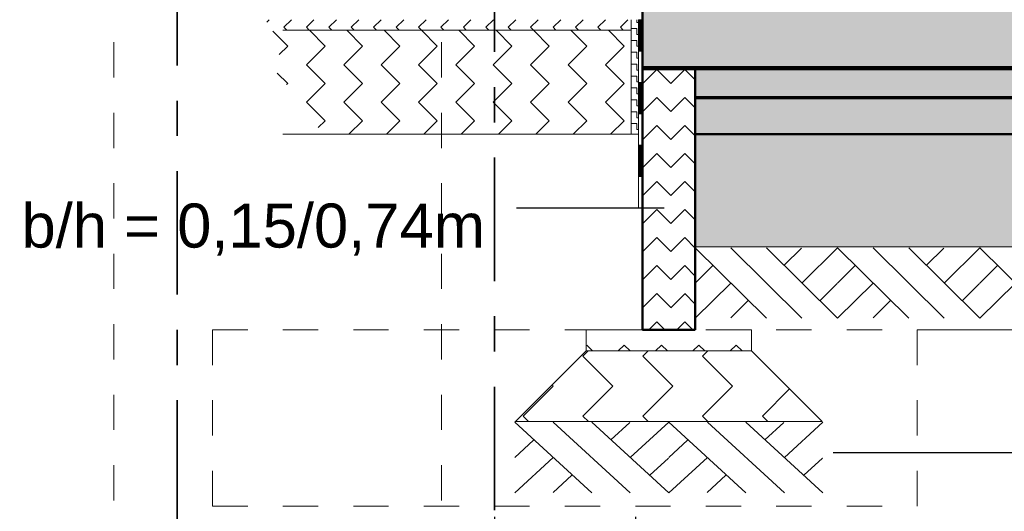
# Model space of a CAD drawing. Header units: metres. Extents: x 1314 to 1415, y -87 to -52.
# Tile 58 of 256: x 1316.84 to 1319.64, y -63.74 to -62.35. Entities that reach past the tile are written whole.
import ezdxf

# ---------------------------------------------------------------- set-up
doc = ezdxf.new("R2010")
doc.units = ezdxf.units.M
doc.header["$PDMODE"] = 65
for name, pattern in [('AUSGEZOGEN', [0]), ('PUNKT2_S9', [0.0015, 0, -0.0015]), ('STRICHPUNKT2_S5', [0.5, 0.35, -0.05, 0.05, -0.05]), ('VERDECKT2_S2', [0.15, 0.1, -0.05])]:
    doc.linetypes.add(name, pattern=pattern)
for name, color, linetype, lineweight in [('XR$2$Achsen', 4, 'AUSGEZOGEN', 13), ('XR$2$Allgemein', 4, 'AUSGEZOGEN', 13), ('XR$2$Bodenplatte', 1, 'AUSGEZOGEN', 50), ('XR$2$Design', 4, 'AUSGEZOGEN', 13), ('XR$2$Muster', 4, 'AUSGEZOGEN', 13), ('XR$2$Sanitär', 4, 'AUSGEZOGEN', 13), ('XR$2$Wand', 1, 'AUSGEZOGEN', 50), ('XR$3$Maßlinie 1_50', 7, 'AUSGEZOGEN', 25), ('XR$4$Design', 4, 'AUSGEZOGEN', 13), ('XR$4$Muster', 4, 'AUSGEZOGEN', 13), ('XR$4$Wand', 1, 'AUSGEZOGEN', 50)]:
    doc.layers.add(name, color=color, linetype=linetype, lineweight=lineweight)
doc.styles.add('ARIAL', font='arial.ttf')
doc.dimstyles.new('DIMSTYLE_13', dxfattribs={"dimtxt": 0.175, "dimasz": 0.15, "dimexe": 0, "dimexo": 0, "dimgap": 0.0875, "dimtad": 2, "dimdec": 1, "dimlfac": 100, "dimrnd": 0.5, "dimzin": 4, "dimdsep": 46, "dimtxsty": 'ARIAL', "dimblk1": 'ALL_ML_KREIS', "dimblk2": 'ALL_ML_KREIS', "dimsah": 1, "dimcen": 0, "dimclrd": 3, "dimclre": 3, "dimclrt": 3, "dimadec": 0, "dimazin": 0, "dimtfac": 1, "dimtdec": 0, "dimtix": 1, "dimtmove": 2, "dimatfit": 3, "dimfxl": 0, "dimtzin": 0, "dimlwd": 0, "dimlwe": 25, "dimarcsym": 0})
doc.dimstyles.new('DIMSTYLE_14', dxfattribs={"dimtxt": 0.175, "dimasz": 0.15, "dimexe": 0, "dimexo": 0, "dimgap": 0.0875, "dimtad": 2, "dimrnd": 0.005, "dimzin": 4, "dimdsep": 46, "dimtxsty": 'ARIAL', "dimblk1": 'ALL_ML_KREIS', "dimblk2": 'ALL_ML_KREIS', "dimsah": 1, "dimcen": 0, "dimclrd": 3, "dimclre": 3, "dimclrt": 3, "dimadec": 0, "dimazin": 0, "dimtfac": 1, "dimtdec": 0, "dimtix": 1, "dimtmove": 2, "dimatfit": 3, "dimfxl": 0, "dimtzin": 0, "dimlwd": 0, "dimlwe": 25, "dimarcsym": 0})
doc.dimstyles.new('DIMSTYLE_3', dxfattribs={"dimtxt": 0.125, "dimasz": 0.15, "dimexe": 0, "dimexo": 0, "dimgap": 0.0625, "dimtad": 2, "dimdec": 1, "dimlfac": 100, "dimrnd": 0.5, "dimzin": 4, "dimdsep": 46, "dimtxsty": 'ARIAL', "dimblk1": 'ALL_ML_KREIS', "dimblk2": 'ALL_ML_KREIS', "dimsah": 1, "dimcen": 0, "dimclrd": 3, "dimclre": 3, "dimclrt": 3, "dimadec": 0, "dimazin": 0, "dimtfac": 1, "dimtdec": 0, "dimtix": 1, "dimtmove": 2, "dimatfit": 3, "dimfxl": 0, "dimtvp": 1.2, "dimtzin": 0, "dimlwd": 0, "dimlwe": 25, "dimarcsym": 0})
doc.dimstyles.new('DIMSTYLE_4', dxfattribs={"dimtxt": 0.125, "dimasz": 0.15, "dimexe": 0, "dimexo": 0, "dimgap": 0.0625, "dimtad": 2, "dimdec": 1, "dimlfac": 100, "dimrnd": 0.5, "dimzin": 4, "dimdsep": 46, "dimtxsty": 'ARIAL', "dimblk1": 'ALL_ML_KREIS', "dimblk2": 'ALL_ML_KREIS', "dimsah": 1, "dimcen": 0, "dimclrd": 3, "dimclre": 3, "dimclrt": 3, "dimadec": 0, "dimazin": 0, "dimtfac": 1, "dimtdec": 0, "dimtix": 1, "dimtmove": 2, "dimatfit": 3, "dimfxl": 0, "dimtzin": 0, "dimlwd": 0, "dimlwe": 25, "dimarcsym": 0})
doc.dimstyles.new('DIMSTYLE_5', dxfattribs={"dimtxt": 0.125, "dimasz": 0.15, "dimexe": 0, "dimexo": 0, "dimgap": 0.0625, "dimtad": 2, "dimrnd": 0.005, "dimzin": 4, "dimdsep": 46, "dimtxsty": 'ARIAL', "dimblk1": 'ALL_ML_KREIS', "dimblk2": 'ALL_ML_KREIS', "dimsah": 1, "dimcen": 0, "dimclrd": 3, "dimclre": 3, "dimclrt": 3, "dimadec": 0, "dimazin": 0, "dimtfac": 1, "dimtdec": 0, "dimtix": 1, "dimtmove": 2, "dimatfit": 3, "dimfxl": 0, "dimtzin": 0, "dimlwd": 0, "dimlwe": 25, "dimarcsym": 0})
doc.dimstyles.new('DIMSTYLE_9', dxfattribs={"dimtxt": 0.125, "dimasz": 0.15, "dimexe": 0, "dimexo": 0, "dimgap": 0.0625, "dimtad": 2, "dimrnd": 0.005, "dimzin": 4, "dimdsep": 46, "dimtxsty": 'ARIAL', "dimblk1": 'ALL_ML_KREIS', "dimblk2": 'ALL_ML_KREIS', "dimsah": 1, "dimcen": 0, "dimclrd": 3, "dimclre": 3, "dimclrt": 3, "dimadec": 0, "dimazin": 0, "dimtfac": 1, "dimtdec": 0, "dimtix": 1, "dimtmove": 2, "dimatfit": 3, "dimfxl": 0, "dimtzin": 0, "dimlwd": 0, "dimlwe": 25, "dimarcsym": 0})
pattern_1 = [(45, (-1e-17, 0.21213), (-8e-18, 0.106066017), [0.075, -0.075]), (135, (-1e-17, 0.21213), (-0.106066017, 8e-18), [0.075, -0.075])]
pattern_2 = [(315, (0.33941, -9e-17), (0.169705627, -4e-17), [0.12, -0.12]), (45, (0.33941, -9e-17), (4e-17, 0.169705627), [0.12, -0.12])]

# ---------------------------------------------------------------- blocks, each defined once
blk = doc.blocks.new('MUSTERELEMENT_41')
at = {"layer": 'XR$2$Design', "color": 4, "linetype": 'AUSGEZOGEN', "lineweight": 13, "transparency": 33554687}
for p, q in [((1318.6117, -62.4797), (1318.6917, -62.4797)), ((1318.6117, -62.4797), (1318.6117, -62.4847)), ((1318.6117, -62.4807), (1318.6517, -62.4807)), ((1318.6117, -62.4817), (1318.6517, -62.4817)), ((1318.6117, -62.4827), (1318.6517, -62.4827)), ((1318.6117, -62.4837), (1318.6517, -62.4837)), ((1318.6117, -62.4847), (1318.6917, -62.4847)), ((1318.6517, -62.4797), (1318.6517, -62.4847)), ((1318.6917, -62.4797), (1318.7717, -62.4797)), ((1318.6917, -62.4797), (1318.6917, -62.4847)), ((1318.6917, -62.4797), (1318.6917, -62.4847)), ((1318.6917, -62.4807), (1318.7317, -62.4807)), ((1318.6917, -62.4817), (1318.7317, -62.4817)), ((1318.6917, -62.4827), (1318.7317, -62.4827)), ((1318.6917, -62.4837), (1318.7317, -62.4837)), ((1318.6917, -62.4847), (1318.7717, -62.4847)), ((1318.7317, -62.4797), (1318.7317, -62.4847)), ((1318.7717, -62.4797), (1318.8516, -62.4797)), ((1318.7717, -62.4797), (1318.7717, -62.4847)), ((1318.7717, -62.4797), (1318.7717, -62.4847)), ((1318.7717, -62.4807), (1318.8116, -62.4807)), ((1318.7717, -62.4817), (1318.8116, -62.4817)), ((1318.7717, -62.4827), (1318.8116, -62.4827)), ((1318.7717, -62.4837), (1318.8116, -62.4837)), ((1318.7717, -62.4847), (1318.8516, -62.4847)), ((1318.8116, -62.4797), (1318.8116, -62.4847)), ((1318.8516, -62.4797), (1318.9316, -62.4797)), ((1318.8516, -62.4797), (1318.8516, -62.4847)), ((1318.8516, -62.4797), (1318.8516, -62.4847)), ((1318.8516, -62.4807), (1318.8916, -62.4807)), ((1318.8516, -62.4817), (1318.8916, -62.4817)), ((1318.8516, -62.4827), (1318.8916, -62.4827)), ((1318.8516, -62.4837), (1318.8916, -62.4837)), ((1318.8516, -62.4847), (1318.9316, -62.4847)), ((1318.8916, -62.4797), (1318.8916, -62.4847)), ((1318.9316, -62.4797), (1319.0116, -62.4797)), ((1318.9316, -62.4797), (1318.9316, -62.4847)), ((1318.9316, -62.4797), (1318.9316, -62.4847)), ((1318.9316, -62.4807), (1318.9716, -62.4807)), ((1318.9316, -62.4817), (1318.9716, -62.4817)), ((1318.9316, -62.4827), (1318.9716, -62.4827)), ((1318.9316, -62.4837), (1318.9716, -62.4837)), ((1318.9316, -62.4847), (1319.0116, -62.4847)), ((1318.9716, -62.4797), (1318.9716, -62.4847)), ((1319.0116, -62.4797), (1319.0916, -62.4797)), ((1319.0116, -62.4797), (1319.0116, -62.4847)), ((1319.0116, -62.4797), (1319.0116, -62.4847)), ((1319.0116, -62.4807), (1319.0516, -62.4807)), ((1319.0116, -62.4817), (1319.0516, -62.4817)), ((1319.0116, -62.4827), (1319.0516, -62.4827)), ((1319.0116, -62.4837), (1319.0516, -62.4837)), ((1319.0116, -62.4847), (1319.0916, -62.4847)), ((1319.0516, -62.4797), (1319.0516, -62.4847)), ((1319.0916, -62.4797), (1319.1716, -62.4797)), ((1319.0916, -62.4797), (1319.0916, -62.4847)), ((1319.0916, -62.4797), (1319.0916, -62.4847)), ((1319.0916, -62.4807), (1319.1316, -62.4807)), ((1319.0916, -62.4817), (1319.1316, -62.4817)), ((1319.0916, -62.4827), (1319.1316, -62.4827)), ((1319.0916, -62.4837), (1319.1316, -62.4837)), ((1319.0916, -62.4847), (1319.1716, -62.4847)), ((1319.1316, -62.4797), (1319.1316, -62.4847)), ((1319.1716, -62.4797), (1319.2515, -62.4797)), ((1319.1716, -62.4797), (1319.1716, -62.4847)), ((1319.1716, -62.4797), (1319.1716, -62.4847)), ((1319.1716, -62.4807), (1319.2115, -62.4807)), ((1319.1716, -62.4817), (1319.2115, -62.4817)), ((1319.1716, -62.4827), (1319.2115, -62.4827)), ((1319.1716, -62.4837), (1319.2115, -62.4837)), ((1319.1716, -62.4847), (1319.2515, -62.4847)), ((1319.2115, -62.4797), (1319.2115, -62.4847)), ((1319.2515, -62.4797), (1319.3315, -62.4797)), ((1319.2515, -62.4797), (1319.2515, -62.4847)), ((1319.2515, -62.4797), (1319.2515, -62.4847)), ((1319.2515, -62.4807), (1319.2915, -62.4807)), ((1319.2515, -62.4817), (1319.2915, -62.4817)), ((1319.2515, -62.4827), (1319.2915, -62.4827)), ((1319.2515, -62.4837), (1319.2915, -62.4837)), ((1319.2515, -62.4847), (1319.3315, -62.4847)), ((1319.2915, -62.4797), (1319.2915, -62.4847)), ((1319.3315, -62.4797), (1319.4115, -62.4797)), ((1319.3315, -62.4797), (1319.3315, -62.4847)), ((1319.3315, -62.4797), (1319.3315, -62.4847)), ((1319.3315, -62.4807), (1319.3715, -62.4807)), ((1319.3315, -62.4817), (1319.3715, -62.4817)), ((1319.3315, -62.4827), (1319.3715, -62.4827)), ((1319.3315, -62.4837), (1319.3715, -62.4837)), ((1319.3315, -62.4847), (1319.4115, -62.4847)), ((1319.3715, -62.4797), (1319.3715, -62.4847)), ((1319.4115, -62.4797), (1319.4915, -62.4797)), ((1319.4115, -62.4797), (1319.4115, -62.4847)), ((1319.4115, -62.4797), (1319.4115, -62.4847)), ((1319.4115, -62.4807), (1319.4515, -62.4807)), ((1319.4115, -62.4817), (1319.4515, -62.4817)), ((1319.4115, -62.4827), (1319.4515, -62.4827)), ((1319.4115, -62.4837), (1319.4515, -62.4837)), ((1319.4115, -62.4847), (1319.4915, -62.4847)), ((1319.4515, -62.4797), (1319.4515, -62.4847)), ((1319.4915, -62.4797), (1319.5714, -62.4797)), ((1319.4915, -62.4797), (1319.4915, -62.4847)), ((1319.4915, -62.4797), (1319.4915, -62.4847)), ((1319.4915, -62.4807), (1319.5315, -62.4807)), ((1319.4915, -62.4817), (1319.5315, -62.4817)), ((1319.4915, -62.4827), (1319.5315, -62.4827)), ((1319.4915, -62.4837), (1319.5315, -62.4837)), ((1319.4915, -62.4847), (1319.5714, -62.4847)), ((1319.5315, -62.4797), (1319.5315, -62.4847)), ((1319.5714, -62.4797), (1319.6514, -62.4797)), ((1319.5714, -62.4797), (1319.5714, -62.4847)), ((1319.5714, -62.4797), (1319.5714, -62.4847)), ((1319.5714, -62.4807), (1319.6114, -62.4807)), ((1319.5714, -62.4817), (1319.6114, -62.4817)), ((1319.5714, -62.4827), (1319.6114, -62.4827)), ((1319.5714, -62.4837), (1319.6114, -62.4837)), ((1319.5714, -62.4847), (1319.6514, -62.4847)), ((1319.6114, -62.4797), (1319.6114, -62.4847))]:
    blk.add_line(p, q, dxfattribs=at)
blk = doc.blocks.new('MUSTERELEMENT_44')
at = {"layer": 'XR$2$Design', "color": 4, "linetype": 'AUSGEZOGEN', "lineweight": 13, "transparency": 33554687}
for p, q in [((1318.7617, -62.5648), (1318.8415, -62.5648)), ((1318.7617, -62.5648), (1318.7617, -62.5698)), ((1318.7617, -62.5658), (1318.8016, -62.5658)), ((1318.7617, -62.5668), (1318.8016, -62.5668)), ((1318.7617, -62.5678), (1318.8016, -62.5678)), ((1318.7617, -62.5688), (1318.8016, -62.5688)), ((1318.7617, -62.5698), (1318.8415, -62.5698)), ((1318.8016, -62.5648), (1318.8016, -62.5698)), ((1318.8415, -62.5648), (1318.9214, -62.5648)), ((1318.8415, -62.5648), (1318.8415, -62.5698)), ((1318.8415, -62.5648), (1318.8415, -62.5698)), ((1318.8415, -62.5658), (1318.8814, -62.5658)), ((1318.8415, -62.5668), (1318.8814, -62.5668)), ((1318.8415, -62.5678), (1318.8814, -62.5678)), ((1318.8415, -62.5688), (1318.8814, -62.5688)), ((1318.8415, -62.5698), (1318.9214, -62.5698)), ((1318.8814, -62.5648), (1318.8814, -62.5698)), ((1318.9214, -62.5648), (1319.0012, -62.5648)), ((1318.9214, -62.5648), (1318.9214, -62.5698)), ((1318.9214, -62.5648), (1318.9214, -62.5698)), ((1318.9214, -62.5658), (1318.9613, -62.5658)), ((1318.9214, -62.5668), (1318.9613, -62.5668)), ((1318.9214, -62.5678), (1318.9613, -62.5678)), ((1318.9214, -62.5688), (1318.9613, -62.5688)), ((1318.9214, -62.5698), (1319.0012, -62.5698)), ((1318.9613, -62.5648), (1318.9613, -62.5698)), ((1319.0012, -62.5648), (1319.081, -62.5648)), ((1319.0012, -62.5648), (1319.0012, -62.5698)), ((1319.0012, -62.5648), (1319.0012, -62.5698)), ((1319.0012, -62.5658), (1319.0411, -62.5658)), ((1319.0012, -62.5668), (1319.0411, -62.5668)), ((1319.0012, -62.5678), (1319.0411, -62.5678)), ((1319.0012, -62.5688), (1319.0411, -62.5688)), ((1319.0012, -62.5698), (1319.081, -62.5698)), ((1319.0411, -62.5648), (1319.0411, -62.5698)), ((1319.081, -62.5648), (1319.1608, -62.5648)), ((1319.081, -62.5648), (1319.081, -62.5698)), ((1319.081, -62.5648), (1319.081, -62.5698)), ((1319.081, -62.5658), (1319.1209, -62.5658)), ((1319.081, -62.5668), (1319.1209, -62.5668)), ((1319.081, -62.5678), (1319.1209, -62.5678)), ((1319.081, -62.5688), (1319.1209, -62.5688)), ((1319.081, -62.5698), (1319.1608, -62.5698)), ((1319.1209, -62.5648), (1319.1209, -62.5698)), ((1319.1608, -62.5648), (1319.2407, -62.5648)), ((1319.1608, -62.5648), (1319.1608, -62.5698)), ((1319.1608, -62.5648), (1319.1608, -62.5698)), ((1319.1608, -62.5658), (1319.2007, -62.5658)), ((1319.1608, -62.5668), (1319.2007, -62.5668)), ((1319.1608, -62.5678), (1319.2007, -62.5678)), ((1319.1608, -62.5688), (1319.2007, -62.5688)), ((1319.1608, -62.5698), (1319.2407, -62.5698)), ((1319.2007, -62.5648), (1319.2007, -62.5698)), ((1319.2407, -62.5648), (1319.3205, -62.5648)), ((1319.2407, -62.5648), (1319.2407, -62.5698)), ((1319.2407, -62.5648), (1319.2407, -62.5698)), ((1319.2407, -62.5658), (1319.2806, -62.5658)), ((1319.2407, -62.5668), (1319.2806, -62.5668)), ((1319.2407, -62.5678), (1319.2806, -62.5678)), ((1319.2407, -62.5688), (1319.2806, -62.5688)), ((1319.2407, -62.5698), (1319.3205, -62.5698)), ((1319.2806, -62.5648), (1319.2806, -62.5698)), ((1319.3205, -62.5648), (1319.4003, -62.5648)), ((1319.3205, -62.5648), (1319.3205, -62.5698)), ((1319.3205, -62.5648), (1319.3205, -62.5698)), ((1319.3205, -62.5658), (1319.3604, -62.5658)), ((1319.3205, -62.5668), (1319.3604, -62.5668)), ((1319.3205, -62.5678), (1319.3604, -62.5678)), ((1319.3205, -62.5688), (1319.3604, -62.5688)), ((1319.3205, -62.5698), (1319.4003, -62.5698)), ((1319.3604, -62.5648), (1319.3604, -62.5698)), ((1319.4003, -62.5648), (1319.4801, -62.5648)), ((1319.4003, -62.5648), (1319.4003, -62.5698)), ((1319.4003, -62.5648), (1319.4003, -62.5698)), ((1319.4003, -62.5658), (1319.4402, -62.5658)), ((1319.4003, -62.5668), (1319.4402, -62.5668)), ((1319.4003, -62.5678), (1319.4402, -62.5678)), ((1319.4003, -62.5688), (1319.4402, -62.5688)), ((1319.4003, -62.5698), (1319.4801, -62.5698)), ((1319.4402, -62.5648), (1319.4402, -62.5698)), ((1319.4801, -62.5648), (1319.56, -62.5648)), ((1319.4801, -62.5648), (1319.4801, -62.5698)), ((1319.4801, -62.5648), (1319.4801, -62.5698)), ((1319.4801, -62.5658), (1319.52, -62.5658)), ((1319.4801, -62.5668), (1319.52, -62.5668)), ((1319.4801, -62.5678), (1319.52, -62.5678)), ((1319.4801, -62.5688), (1319.52, -62.5688)), ((1319.4801, -62.5698), (1319.56, -62.5698)), ((1319.52, -62.5648), (1319.52, -62.5698)), ((1319.56, -62.5648), (1319.6398, -62.5648)), ((1319.56, -62.5648), (1319.56, -62.5698)), ((1319.56, -62.5648), (1319.56, -62.5698)), ((1319.56, -62.5658), (1319.5999, -62.5658)), ((1319.56, -62.5668), (1319.5999, -62.5668)), ((1319.56, -62.5678), (1319.5999, -62.5678)), ((1319.56, -62.5688), (1319.5999, -62.5688)), ((1319.56, -62.5698), (1319.6398, -62.5698)), ((1319.5999, -62.5648), (1319.5999, -62.5698))]:
    blk.add_line(p, q, dxfattribs=at)
blk = doc.blocks.new('MUSTERELEMENT_47')
at = {"layer": 'XR$2$Muster', "color": 4, "linetype": 'AUSGEZOGEN', "lineweight": 13, "transparency": 33554687}
for p, q in [((1318.6002, -62.3451), (1318.6002, -62.5232)), ((1318.6002, -62.3451), (1318.6102, -62.3451)), ((1318.6022, -62.3451), (1318.6022, -62.4342)), ((1318.6042, -62.3451), (1318.6042, -62.4342)), ((1318.6062, -62.3451), (1318.6062, -62.4342)), ((1318.6082, -62.3451), (1318.6082, -62.4342)), ((1318.6102, -62.3451), (1318.6102, -62.5232)), ((1318.6002, -62.4342), (1318.6102, -62.4342)), ((1318.6002, -62.5232), (1318.6002, -62.7013)), ((1318.6002, -62.5232), (1318.6102, -62.5232)), ((1318.6002, -62.5232), (1318.6102, -62.5232)), ((1318.6022, -62.5232), (1318.6022, -62.6123)), ((1318.6042, -62.5232), (1318.6042, -62.6123)), ((1318.6062, -62.5232), (1318.6062, -62.6123)), ((1318.6082, -62.5232), (1318.6082, -62.6123)), ((1318.6102, -62.5232), (1318.6102, -62.7013)), ((1318.6002, -62.6123), (1318.6102, -62.6123)), ((1318.6002, -62.7013), (1318.6002, -62.8794)), ((1318.6002, -62.7013), (1318.6102, -62.7013)), ((1318.6002, -62.7013), (1318.6102, -62.7013)), ((1318.6022, -62.7013), (1318.6022, -62.7903)), ((1318.6042, -62.7013), (1318.6042, -62.7903)), ((1318.6062, -62.7013), (1318.6062, -62.7903)), ((1318.6082, -62.7013), (1318.6082, -62.7903)), ((1318.6102, -62.7013), (1318.6102, -62.8794)), ((1318.6002, -62.7903), (1318.6102, -62.7903)), ((1318.6002, -62.8794), (1318.6002, -62.8794)), ((1318.6002, -62.8794), (1318.6102, -62.8794)), ((1318.6002, -62.8794), (1318.6102, -62.8794)), ((1318.6022, -62.8794), (1318.6022, -62.8794)), ((1318.6042, -62.8794), (1318.6042, -62.8794)), ((1318.6062, -62.8794), (1318.6062, -62.8794)), ((1318.6082, -62.8794), (1318.6082, -62.8794)), ((1318.6102, -62.8794), (1318.6102, -62.8794))]:
    blk.add_line(p, q, dxfattribs=at)
blk = doc.blocks.new('ALL_ML_KREIS')
at = {"color": 0, "linetype": 'ByBlock', "lineweight": -2}
for p, q in [((0, -0.5), (0, 0.5)), ((-1, 0), (0.5, 0))]:
    blk.add_line(p, q, dxfattribs=at)
blk.add_circle((0, 0), 0.15, dxfattribs=at)
blk = doc.blocks.new('*D79')
at = {"layer": 'DEFPOINTS', "color": 3, "linetype": 'AUSGEZOGEN', "lineweight": 25, "transparency": 33554687}
for p in [(1317.1117, -59.775), (1317.2917, -64.6187), (1317.1117, -64.661)]:
    blk.add_point(p, dxfattribs=at)
at = {"layer": 'XR$3$Maßlinie 1_50', "color": 3, "linetype": 'AUSGEZOGEN', "lineweight": -2, "transparency": 33554687}
for p, q in [((1317.1117, -64.361), (1317.1117, -64.661)), ((1317.2917, -64.361), (1317.2917, -64.661)), ((1317.1117, -64.661), (1317.2917, -64.661))]:
    blk.add_line(p, q, dxfattribs=at)
at = {"layer": 'XR$3$Maßlinie 1_50', "color": 3, "linetype": 'AUSGEZOGEN', "lineweight": 25, "transparency": 33554687, "xscale": 0.15, "yscale": 0.15, "zscale": 0.15, "rotation": 180}
blk.add_blockref('ALL_ML_KREIS', (1317.1117, -64.661), dxfattribs=at)
at = {"layer": 'XR$3$Maßlinie 1_50', "color": 3, "linetype": 'AUSGEZOGEN', "lineweight": 25, "transparency": 33554687, "xscale": 0.15, "yscale": 0.15, "zscale": 0.15}
blk.add_blockref('ALL_ML_KREIS', (1317.2917, -64.661), dxfattribs=at)
at = {"layer": 'XR$3$Maßlinie 1_50', "color": 3, "linetype": 'AUSGEZOGEN', "lineweight": 25, "transparency": 33554687, "insert": (1317.1959, -64.4714), "char_height": 0.125, "width": 0.5, "attachment_point": 5, "style": 'ARIAL'}
blk.add_mtext('\\A1;{\\A1;{18\\H0.082500;\\S^ ;}}', dxfattribs=at)
blk = doc.blocks.new('*D80')
at = {"layer": 'DEFPOINTS', "color": 3, "linetype": 'AUSGEZOGEN', "lineweight": 25, "transparency": 33554687}
for p in [(1318.0417, -57.9251), (1317.2917, -64.6187), (1317.2917, -64.661)]:
    blk.add_point(p, dxfattribs=at)
at = {"layer": 'XR$3$Maßlinie 1_50', "color": 3, "linetype": 'AUSGEZOGEN', "lineweight": -2, "transparency": 33554687}
for p, q in [((1317.2917, -64.361), (1317.2917, -64.661)), ((1318.0417, -64.361), (1318.0417, -64.661)), ((1317.2917, -64.661), (1318.0417, -64.661))]:
    blk.add_line(p, q, dxfattribs=at)
at = {"layer": 'XR$3$Maßlinie 1_50', "color": 3, "linetype": 'AUSGEZOGEN', "lineweight": 25, "transparency": 33554687, "xscale": 0.15, "yscale": 0.15, "zscale": 0.15, "rotation": 180}
blk.add_blockref('ALL_ML_KREIS', (1317.2917, -64.661), dxfattribs=at)
at = {"layer": 'XR$3$Maßlinie 1_50', "color": 3, "linetype": 'AUSGEZOGEN', "lineweight": 25, "transparency": 33554687, "xscale": 0.15, "yscale": 0.15, "zscale": 0.15}
blk.add_blockref('ALL_ML_KREIS', (1318.0417, -64.661), dxfattribs=at)
at = {"layer": 'XR$3$Maßlinie 1_50', "color": 3, "linetype": 'AUSGEZOGEN', "lineweight": 25, "transparency": 33554687, "insert": (1317.6606, -64.5464), "char_height": 0.125, "width": 0.5, "attachment_point": 5, "style": 'ARIAL'}
blk.add_mtext('\\A1;{\\A1;{75\\H0.082500;\\S^ ;}}', dxfattribs=at)
blk = doc.blocks.new('*D81')
at = {"layer": 'DEFPOINTS', "color": 3, "linetype": 'AUSGEZOGEN', "lineweight": 25, "transparency": 33554687}
for p in [(1318.1917, -55.1748), (1318.0417, -57.9251), (1318.0417, -64.661)]:
    blk.add_point(p, dxfattribs=at)
at = {"layer": 'XR$3$Maßlinie 1_50', "color": 3, "linetype": 'AUSGEZOGEN', "lineweight": -2, "transparency": 33554687}
for p, q in [((1318.0417, -64.361), (1318.0417, -64.661)), ((1318.1917, -64.361), (1318.1917, -64.661)), ((1318.0417, -64.661), (1318.1917, -64.661))]:
    blk.add_line(p, q, dxfattribs=at)
at = {"layer": 'XR$3$Maßlinie 1_50', "color": 3, "linetype": 'AUSGEZOGEN', "lineweight": 25, "transparency": 33554687, "xscale": 0.15, "yscale": 0.15, "zscale": 0.15, "rotation": 180}
blk.add_blockref('ALL_ML_KREIS', (1318.0417, -64.661), dxfattribs=at)
at = {"layer": 'XR$3$Maßlinie 1_50', "color": 3, "linetype": 'AUSGEZOGEN', "lineweight": 25, "transparency": 33554687, "xscale": 0.15, "yscale": 0.15, "zscale": 0.15}
blk.add_blockref('ALL_ML_KREIS', (1318.1917, -64.661), dxfattribs=at)
at = {"layer": 'XR$3$Maßlinie 1_50', "color": 3, "linetype": 'AUSGEZOGEN', "lineweight": 25, "transparency": 33554687, "insert": (1318.0956, -64.4735), "char_height": 0.125, "width": 0.5, "attachment_point": 5, "style": 'ARIAL'}
blk.add_mtext('\\A1;{\\A1;{15\\H0.082500;\\S^ ;}}', dxfattribs=at)
blk = doc.blocks.new('*D82')
at = {"layer": 'DEFPOINTS', "color": 3, "linetype": 'AUSGEZOGEN', "lineweight": 25, "transparency": 33554687}
for p in [(1318.1917, -55.1748), (1332.4917, -56.3136), (1318.1917, -64.661)]:
    blk.add_point(p, dxfattribs=at)
at = {"layer": 'XR$3$Maßlinie 1_50', "color": 3, "linetype": 'AUSGEZOGEN', "lineweight": -2, "transparency": 33554687}
for p, q in [((1318.1917, -64.361), (1318.1917, -64.661)), ((1332.4917, -64.361), (1332.4917, -64.661)), ((1318.1917, -64.661), (1332.4917, -64.661))]:
    blk.add_line(p, q, dxfattribs=at)
at = {"layer": 'XR$3$Maßlinie 1_50', "color": 3, "linetype": 'AUSGEZOGEN', "lineweight": 25, "transparency": 33554687, "xscale": 0.15, "yscale": 0.15, "zscale": 0.15, "rotation": 180}
blk.add_blockref('ALL_ML_KREIS', (1318.1917, -64.661), dxfattribs=at)
at = {"layer": 'XR$3$Maßlinie 1_50', "color": 3, "linetype": 'AUSGEZOGEN', "lineweight": 25, "transparency": 33554687, "xscale": 0.15, "yscale": 0.15, "zscale": 0.15}
blk.add_blockref('ALL_ML_KREIS', (1332.4917, -64.661), dxfattribs=at)
at = {"layer": 'XR$3$Maßlinie 1_50', "color": 3, "linetype": 'AUSGEZOGEN', "lineweight": 25, "transparency": 33554687, "insert": (1325.3461, -64.5463), "char_height": 0.125, "width": 0.625, "attachment_point": 5, "style": 'ARIAL'}
blk.add_mtext('\\A1;{\\A1;{14.30\\H0.082500;\\S^ ;}}', dxfattribs=at)
blk = doc.blocks.new('*D87')
at = {"layer": 'DEFPOINTS', "color": 3, "linetype": 'AUSGEZOGEN', "lineweight": 25, "transparency": 33554687}
for p in [(1316.6068, -62.2251), (1316.7393, -62.2451), (1320.4213, -62.2451)]:
    blk.add_point(p, dxfattribs=at)
at = {"layer": 'XR$3$Maßlinie 1_50', "color": 3, "linetype": 'AUSGEZOGEN', "lineweight": -2, "transparency": 33554687}
for p, q in [((1316.4393, -62.2251), (1316.7393, -62.2251)), ((1316.7393, -62.2451), (1316.7393, -62.2251)), ((1317.0393, -62.2451), (1316.7393, -62.2451))]:
    blk.add_line(p, q, dxfattribs=at)
at = {"layer": 'XR$3$Maßlinie 1_50', "color": 3, "linetype": 'AUSGEZOGEN', "lineweight": 25, "transparency": 33554687, "xscale": 0.15, "yscale": 0.15, "zscale": 0.15}
for p, rotation in [((1316.7393, -62.2451), 270), ((1316.7393, -62.2251), 90)]:
    blk.add_blockref('ALL_ML_KREIS', p, dxfattribs=dict(at, rotation=rotation))
at = {"layer": 'XR$3$Maßlinie 1_50', "color": 3, "linetype": 'AUSGEZOGEN', "lineweight": 25, "transparency": 33554687, "insert": (1316.4268, -61.9953), "char_height": 0.125, "width": 0.375, "attachment_point": 5, "rotation": 90, "style": 'ARIAL'}
blk.add_mtext('\\A1;{\\A1;{2\\H0.082500;\\S^ ;}}', dxfattribs=at)
blk = doc.blocks.new('*D105')
at = {"layer": 'DEFPOINTS', "color": 3, "linetype": 'AUSGEZOGEN', "lineweight": 25, "transparency": 33554687}
for p in [(1318.1917, -58.4758), (1317.2917, -65.0168), (1317.2917, -65.2751)]:
    blk.add_point(p, dxfattribs=at)
at = {"layer": 'XR$3$Maßlinie 1_50', "color": 3, "linetype": 'AUSGEZOGEN', "lineweight": -2, "transparency": 33554687}
for p, q in [((1317.2917, -64.9751), (1317.2917, -65.2751)), ((1318.1917, -64.9751), (1318.1917, -65.2751)), ((1317.2917, -65.2751), (1318.1917, -65.2751))]:
    blk.add_line(p, q, dxfattribs=at)
at = {"layer": 'XR$3$Maßlinie 1_50', "color": 3, "linetype": 'AUSGEZOGEN', "lineweight": 25, "transparency": 33554687, "xscale": 0.15, "yscale": 0.15, "zscale": 0.15, "rotation": 180}
blk.add_blockref('ALL_ML_KREIS', (1317.2917, -65.2751), dxfattribs=at)
at = {"layer": 'XR$3$Maßlinie 1_50', "color": 3, "linetype": 'AUSGEZOGEN', "lineweight": 25, "transparency": 33554687, "xscale": 0.15, "yscale": 0.15, "zscale": 0.15}
blk.add_blockref('ALL_ML_KREIS', (1318.1917, -65.2751), dxfattribs=at)
at = {"layer": 'XR$3$Maßlinie 1_50', "color": 3, "linetype": 'AUSGEZOGEN', "lineweight": 25, "transparency": 33554687, "insert": (1317.7343, -65.1345), "char_height": 0.175, "width": 0.7, "attachment_point": 5, "style": 'ARIAL'}
blk.add_mtext('\\A1;{\\fArial|i0|b1;\\A1;{90\\H0.115500;\\S^ ;}}', dxfattribs=at)
blk = doc.blocks.new('*D106')
at = {"layer": 'DEFPOINTS', "color": 3, "linetype": 'AUSGEZOGEN', "lineweight": 25, "transparency": 33554687}
for p in [(1332.4917, -58.2362), (1318.1917, -58.4758), (1318.1917, -65.2751)]:
    blk.add_point(p, dxfattribs=at)
at = {"layer": 'XR$3$Maßlinie 1_50', "color": 3, "linetype": 'AUSGEZOGEN', "lineweight": -2, "transparency": 33554687}
for p, q in [((1318.1917, -64.9751), (1318.1917, -65.2751)), ((1332.4917, -64.9751), (1332.4917, -65.2751)), ((1318.1917, -65.2751), (1332.4917, -65.2751))]:
    blk.add_line(p, q, dxfattribs=at)
at = {"layer": 'XR$3$Maßlinie 1_50', "color": 3, "linetype": 'AUSGEZOGEN', "lineweight": 25, "transparency": 33554687, "xscale": 0.15, "yscale": 0.15, "zscale": 0.15, "rotation": 180}
blk.add_blockref('ALL_ML_KREIS', (1318.1917, -65.2751), dxfattribs=at)
at = {"layer": 'XR$3$Maßlinie 1_50', "color": 3, "linetype": 'AUSGEZOGEN', "lineweight": 25, "transparency": 33554687, "xscale": 0.15, "yscale": 0.15, "zscale": 0.15}
blk.add_blockref('ALL_ML_KREIS', (1332.4917, -65.2751), dxfattribs=at)
at = {"layer": 'XR$3$Maßlinie 1_50', "color": 3, "linetype": 'AUSGEZOGEN', "lineweight": 25, "transparency": 33554687, "insert": (1325.3481, -65.1346), "char_height": 0.175, "width": 0.875, "attachment_point": 5, "style": 'ARIAL'}
blk.add_mtext('\\A1;{\\fArial|i0|b1;\\A1;{14.30\\H0.115500;\\S^ ;}}', dxfattribs=at)
blk = doc.blocks.new('*D122')
at = {"layer": 'DEFPOINTS', "color": 3, "linetype": 'AUSGEZOGEN', "lineweight": 25, "transparency": 33554687}
for p in [(1318.1917, -60.0022), (1318.0417, -64.0607), (1318.0417, -64.3871)]:
    blk.add_point(p, dxfattribs=at)
at = {"layer": 'XR$3$Maßlinie 1_50', "color": 3, "linetype": 'AUSGEZOGEN', "lineweight": -2, "transparency": 33554687}
for p, q in [((1318.1917, -63.7557), (1318.1917, -64.0607)), ((1318.0417, -64.3607), (1318.0417, -64.0607)), ((1318.0417, -64.0607), (1318.1917, -64.0607))]:
    blk.add_line(p, q, dxfattribs=at)
at = {"layer": 'XR$3$Maßlinie 1_50', "color": 3, "linetype": 'AUSGEZOGEN', "lineweight": 25, "transparency": 33554687, "xscale": 0.15, "yscale": 0.15, "zscale": 0.15, "rotation": 180}
blk.add_blockref('ALL_ML_KREIS', (1318.0417, -64.0607), dxfattribs=at)
at = {"layer": 'XR$3$Maßlinie 1_50', "color": 3, "linetype": 'AUSGEZOGEN', "lineweight": 25, "transparency": 33554687, "xscale": 0.15, "yscale": 0.15, "zscale": 0.15}
blk.add_blockref('ALL_ML_KREIS', (1318.1917, -64.0607), dxfattribs=at)
at = {"layer": 'XR$3$Maßlinie 1_50', "color": 3, "linetype": 'AUSGEZOGEN', "lineweight": 25, "transparency": 33554687, "insert": (1318.0956, -63.8732), "char_height": 0.125, "width": 0.5, "attachment_point": 5, "style": 'ARIAL'}
blk.add_mtext('\\A1;{\\A1;{15\\H0.082500;\\S^ ;}}', dxfattribs=at)
blk = doc.blocks.new('*D123')
at = {"layer": 'DEFPOINTS', "color": 3, "linetype": 'AUSGEZOGEN', "lineweight": 25, "transparency": 33554687}
for p in [(1318.5917, -58.0594), (1318.1917, -60.0022), (1318.1917, -64.0607)]:
    blk.add_point(p, dxfattribs=at)
at = {"layer": 'XR$3$Maßlinie 1_50', "color": 3, "linetype": 'AUSGEZOGEN', "lineweight": -2, "transparency": 33554687}
for p, q in [((1318.1917, -63.7557), (1318.1917, -64.0607)), ((1318.5917, -63.7557), (1318.5917, -64.0607)), ((1318.1917, -64.0607), (1318.5917, -64.0607))]:
    blk.add_line(p, q, dxfattribs=at)
at = {"layer": 'XR$3$Maßlinie 1_50', "color": 3, "linetype": 'AUSGEZOGEN', "lineweight": 25, "transparency": 33554687, "xscale": 0.15, "yscale": 0.15, "zscale": 0.15, "rotation": 180}
blk.add_blockref('ALL_ML_KREIS', (1318.1917, -64.0607), dxfattribs=at)
at = {"layer": 'XR$3$Maßlinie 1_50', "color": 3, "linetype": 'AUSGEZOGEN', "lineweight": 25, "transparency": 33554687, "xscale": 0.15, "yscale": 0.15, "zscale": 0.15}
blk.add_blockref('ALL_ML_KREIS', (1318.5917, -64.0607), dxfattribs=at)
at = {"layer": 'XR$3$Maßlinie 1_50', "color": 3, "linetype": 'AUSGEZOGEN', "lineweight": 25, "transparency": 33554687, "insert": (1318.3863, -63.9461), "char_height": 0.125, "width": 0.5, "attachment_point": 5, "style": 'ARIAL'}
blk.add_mtext('\\A1;{\\A1;{40\\H0.082500;\\S^ ;}}', dxfattribs=at)
blk = doc.blocks.new('*D124')
at = {"layer": 'DEFPOINTS', "color": 3, "linetype": 'AUSGEZOGEN', "lineweight": 25, "transparency": 33554687}
for p in [(1318.5917, -58.0594), (1332.0917, -59.0358), (1318.5917, -64.0607)]:
    blk.add_point(p, dxfattribs=at)
at = {"layer": 'XR$3$Maßlinie 1_50', "color": 3, "linetype": 'AUSGEZOGEN', "lineweight": -2, "transparency": 33554687}
for p, q in [((1318.5917, -63.7557), (1318.5917, -64.0607)), ((1332.0917, -63.7557), (1332.0917, -64.0607)), ((1318.5917, -64.0607), (1332.0917, -64.0607))]:
    blk.add_line(p, q, dxfattribs=at)
at = {"layer": 'XR$3$Maßlinie 1_50', "color": 3, "linetype": 'AUSGEZOGEN', "lineweight": 25, "transparency": 33554687, "xscale": 0.15, "yscale": 0.15, "zscale": 0.15, "rotation": 180}
blk.add_blockref('ALL_ML_KREIS', (1318.5917, -64.0607), dxfattribs=at)
at = {"layer": 'XR$3$Maßlinie 1_50', "color": 3, "linetype": 'AUSGEZOGEN', "lineweight": 25, "transparency": 33554687, "xscale": 0.15, "yscale": 0.15, "zscale": 0.15}
blk.add_blockref('ALL_ML_KREIS', (1332.0917, -64.0607), dxfattribs=at)
at = {"layer": 'XR$3$Maßlinie 1_50', "color": 3, "linetype": 'AUSGEZOGEN', "lineweight": 25, "transparency": 33554687, "insert": (1325.3461, -63.946), "char_height": 0.125, "width": 0.625, "attachment_point": 5, "style": 'ARIAL'}
blk.add_mtext('\\A1;{\\A1;{13.50\\H0.082500;\\S^ ;}}', dxfattribs=at)
blk = doc.blocks.new('MUSTERELEMENT_70')
at = {"layer": 'XR$4$Design', "color": 52, "linetype": 'AUSGEZOGEN', "lineweight": 13, "transparency": 33554687}
for p, q in [((1318.2494, -63.4873), (1318.4681, -63.6873)), ((1318.3588, -63.4873), (1318.5774, -63.6873)), ((1318.4681, -63.4873), (1318.6867, -63.6873)), ((1318.5223, -63.5371), (1318.5756, -63.4885)), ((1318.5774, -63.5873), (1318.6867, -63.4873)), ((1318.6867, -63.4873), (1318.9053, -63.6873)), ((1318.796, -63.4873), (1319.0147, -63.6873)), ((1318.9053, -63.4873), (1319.124, -63.6873)), ((1318.9596, -63.5371), (1319.0129, -63.4885)), ((1319.0147, -63.5873), (1319.124, -63.4873)), ((1319.124, -63.4873), (1319.124, -63.4873)), ((1318.2494, -63.5873), (1318.3023, -63.5387)), ((1318.6867, -63.5873), (1318.7396, -63.5387)), ((1318.2494, -63.6873), (1318.3588, -63.5873)), ((1318.6325, -63.6375), (1318.6854, -63.5891)), ((1318.6867, -63.6873), (1318.796, -63.5873)), ((1319.0697, -63.6375), (1319.1227, -63.5891)), ((1319.124, -63.5873), (1319.124, -63.5873)), ((1318.3583, -63.6863), (1318.4112, -63.6377)), ((1318.7956, -63.6863), (1318.8485, -63.6377)), ((1319.124, -63.6873), (1319.124, -63.6873))]:
    blk.add_line(p, q, dxfattribs=at)
blk = doc.blocks.new('MUSTERELEMENT_72')
at = {"layer": 'XR$4$Design', "color": 52, "linetype": 'AUSGEZOGEN', "lineweight": 13, "transparency": 33554687}
for p, q in [((1318.7617, -62.9923), (1318.9636, -63.1923)), ((1318.8627, -62.9923), (1319.0646, -63.1923)), ((1318.9636, -62.9923), (1319.1655, -63.1923)), ((1319.0137, -63.0421), (1319.063, -62.9935)), ((1319.0646, -63.0923), (1319.1655, -62.9923)), ((1319.1655, -62.9923), (1319.3674, -63.1923)), ((1319.2665, -62.9923), (1319.4684, -63.1923)), ((1319.3674, -62.9923), (1319.5694, -63.1923)), ((1319.4175, -63.0421), (1319.4668, -62.9935)), ((1319.4684, -63.0923), (1319.5694, -62.9923)), ((1319.5694, -62.9923), (1319.7713, -63.1923)), ((1318.7617, -63.0923), (1318.8106, -63.0437)), ((1319.1655, -63.0923), (1319.2144, -63.0437)), ((1319.5694, -63.0923), (1319.6182, -63.0437)), ((1318.7617, -63.1923), (1318.8627, -63.0923)), ((1319.1155, -63.1425), (1319.1643, -63.0941)), ((1319.1655, -63.1923), (1319.2665, -63.0923)), ((1319.5193, -63.1425), (1319.5681, -63.0941)), ((1319.5694, -63.1923), (1319.6703, -63.0923)), ((1318.8623, -63.1913), (1318.9111, -63.1427)), ((1319.2661, -63.1913), (1319.3149, -63.1427))]:
    blk.add_line(p, q, dxfattribs=at)

msp = doc.modelspace()

# ---------------------------------------------------------------- hatches: boundary and pattern name
at = {"layer": 'XR$2$Muster', "linetype": 'AUSGEZOGEN', "lineweight": 13, "transparency": 33554687}
h = msp.add_hatch(dxfattribs=at)
h.set_pattern_fill('MUSTER', scale=0.045, angle=315, style=0, pattern_type=2)
h.set_pattern_definition([(315, (0.12728, -4e-17), (0.0636396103, -1e-17), [0.045, -0.045]), (45, (0.12728, -4e-17), (1e-17, 0.0636396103), [0.045, -0.045])])
h.paths.add_polyline_path([(1317.5613, -62.3752), (1318.3217, -62.3752), (1318.3217, -62.3751), (1318.5797, -62.3751), (1318.5797, -62.3451), (1318.3217, -62.3451), (1318.3217, -62.3452), (1317.5417, -62.3452)], flags=0)
h = msp.add_hatch(dxfattribs=at)
h.set_pattern_fill('MUSTER', color=52, scale=0.016875, style=0, pattern_type=2)
h.set_pattern_definition([(0, (0.03375, 0.03375), (0.016875, 0.016875), [0.016875, -0.016875]), (90, (0.03375, 0.03375), (-0.016875, 0.016875), [0.016875, -0.016875])])
h.paths.add_polyline_path([(1318.5997, -62.3452), (1318.5797, -62.3452), (1318.5797, -62.6701), (1318.5997, -62.6701)], flags=0)
h = msp.add_hatch(dxfattribs=at)
h.set_pattern_fill('MUSTER', scale=0.075, angle=315, style=0, pattern_type=2)
h.set_pattern_definition([(315, (0.21213, -4e-17), (0.106066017, -2e-17), [0.075, -0.075]), (45, (0.21213, -4e-17), (2e-17, 0.106066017), [0.075, -0.075])])
h.paths.add_polyline_path([(1317.5875, -62.4155), (1317.5705, -62.4898), (1317.6617, -62.6052), (1317.7044, -62.6701), (1318.5797, -62.6701), (1318.5797, -62.3751), (1318.3215, -62.3751), (1318.3217, -62.3752), (1317.5613, -62.3752)], flags=0)
at = {"layer": 'XR$4$Muster', "linetype": 'AUSGEZOGEN', "lineweight": 13, "transparency": 33554687}
h = msp.add_hatch(dxfattribs=at)
h.set_pattern_fill('MUSTER', color=3, scale=0.09, angle=45, style=0, pattern_type=2)
h.set_pattern_definition([(45, (-3e-17, 0.25456), (-1e-17, 0.1272792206), [0.09, -0.09]), (135, (-3e-17, 0.25456), (-0.1272792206, 1e-17), [0.09, -0.09])])
h.paths.add_polyline_path([(1332.4717, -62.2301), (1318.6117, -62.2301), (1318.6117, -62.4801), (1332.4717, -62.4801)], flags=0)
h = msp.add_hatch(dxfattribs=at)
h.set_pattern_fill('MUSTER', color=3, scale=0.05625, angle=45, style=0, pattern_type=2)
h.set_pattern_definition([(45, (-1e-17, 0.1591), (-6e-18, 0.079549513), [0.05625, -0.05625]), (135, (-1e-17, 0.1591), (-0.079549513, 6e-18), [0.05625, -0.05625])])
h.paths.add_polyline_path([(1318.6117, -62.4851), (1318.6117, -63.2251), (1318.7617, -63.2251), (1318.7617, -62.4851)], flags=0)
h = msp.add_hatch(dxfattribs=at)
h.set_pattern_fill('MUSTER', color=4, scale=0.075, angle=45, style=0, pattern_type=2)
h.set_pattern_definition(pattern_1)
h.paths.add_polyline_path([(1318.7617, -62.565), (1332.4717, -62.565), (1332.4717, -62.485), (1318.7617, -62.485)], flags=0)
h = msp.add_hatch(dxfattribs=at)
h.set_pattern_fill('MUSTER', color=52, scale=0.0375, style=0, pattern_type=2)
h.set_pattern_definition([(0, (0.075, 0.075), (0.0375, 0.0375), [0.0375, -0.0375]), (90, (0.075, 0.075), (-0.0375, 0.0375), [0.0375, -0.0375])])
h.paths.add_polyline_path([(1332.4917, -62.5701), (1318.7617, -62.5701), (1318.7617, -62.6701), (1332.4917, -62.6701)], flags=0)
h = msp.add_hatch(dxfattribs=at)
h.set_pattern_fill('MUSTER', color=4, scale=0.075, angle=45, style=0, pattern_type=2)
h.set_pattern_definition(pattern_1)
h.paths.add_polyline_path([(1318.9217, -63.2851), (1318.9217, -63.2251), (1318.4517, -63.2251), (1318.4517, -63.2851)], flags=0)
at = {"layer": 'XR$4$Wand', "linetype": 'AUSGEZOGEN', "lineweight": 13, "transparency": 33554687}
h = msp.add_hatch(dxfattribs=at)
h.set_pattern_fill('MUSTER', color=4, scale=0.12, angle=315, style=0, pattern_type=2)
h.set_pattern_definition(pattern_2)
h.paths.add_polyline_path([(1318.7617, -62.9901), (1332.4917, -62.9901), (1332.4917, -62.6701), (1318.7617, -62.6701)], flags=0)
h = msp.add_hatch(dxfattribs=at)
h.set_pattern_fill('MUSTER', color=4, scale=0.12, angle=315, style=0, pattern_type=2)
h.set_pattern_definition(pattern_2)
h.paths.add_polyline_path([(1318.4517, -63.2851), (1318.2517, -63.4851), (1319.1217, -63.4851), (1318.9217, -63.2851)], flags=0)

# ---------------------------------------------------------------- linework, layer by layer
at = {"layer": 'XR$2$Achsen', "color": 35, "linetype": 'STRICHPUNKT2_S5', "lineweight": 35, "transparency": 33554687}
for p, q in [((1318.1917, -53.6366), (1318.1917, -65.7092)), ((1317.2917, -56.9251), (1317.2917, -65.7092))]:
    msp.add_line(p, q, dxfattribs=at)
at = {"layer": 'XR$2$Allgemein', "color": 52, "linetype": 'PUNKT2_S9', "lineweight": 13, "transparency": 33554687}
for p, q in [((1317.1117, -65.7092), (1317.1117, -61.9251)), ((1318.0417, -65.7092), (1318.0417, -62.0449))]:
    msp.add_line(p, q, dxfattribs=at)
at = {"layer": 'XR$2$Allgemein', "color": 52, "linetype": 'AUSGEZOGEN', "lineweight": 13, "transparency": 33554687}
msp.add_line((1318.5797, -62.3751), (1317.5917, -62.3751), dxfattribs=at)
at = {"layer": 'XR$2$Allgemein', "color": 4, "linetype": 'VERDECKT2_S2', "lineweight": 13, "transparency": 33554687}
for p, q in [((1317.3917, -63.7251), (1317.3917, -63.2251)), ((1317.3917, -63.2251), (1319.3917, -63.2251)), ((1319.3917, -63.7251), (1319.3917, -63.2251)), ((1317.3917, -63.7251), (1319.3917, -63.7251))]:
    msp.add_line(p, q, dxfattribs=at)
at = {"layer": 'XR$2$Bodenplatte', "color": 1, "linetype": 'AUSGEZOGEN', "lineweight": 50, "transparency": 33554687}
msp.add_line((1318.6117, -63.2251), (1318.7617, -63.2251), dxfattribs=at)
at = {"layer": 'XR$2$Design', "color": 3, "linetype": 'AUSGEZOGEN', "lineweight": 13, "transparency": 33554687}
for p, q in [((1318.4517, -63.2251), (1318.4517, -63.2851)), ((1318.6717, -63.2251), (1318.4517, -63.2251)), ((1318.9217, -63.2251), (1318.8217, -63.2251)), ((1318.9217, -63.2251), (1318.9217, -63.2851)), ((1318.4517, -63.2851), (1318.9217, -63.2851))]:
    msp.add_line(p, q, dxfattribs=at)
at = {"layer": 'XR$2$Sanitär', "color": 4, "linetype": 'AUSGEZOGEN', "lineweight": 13, "transparency": 33554687}
msp.add_line((1318.7617, -62.6701), (1332.4917, -62.6701), dxfattribs=at)
at = {"layer": 'XR$2$Wand', "color": 1, "linetype": 'AUSGEZOGEN', "lineweight": 50, "transparency": 33554687}
for p, q in [((1318.6117, -62.5651), (1318.6117, -62.2301)), ((1318.6117, -62.4801), (1332.4717, -62.4801)), ((1318.6117, -62.4851), (1332.4717, -62.4851)), ((1318.7617, -62.5651), (1332.4917, -62.5651)), ((1318.7617, -62.6701), (1332.4717, -62.6701))]:
    msp.add_line(p, q, dxfattribs=at)
at = {"layer": 'XR$2$Wand', "color": 4, "linetype": 'AUSGEZOGEN', "lineweight": 13, "transparency": 33554687}
for p, q in [((1319.3917, -63.2251), (1331.2917, -63.2251)), ((1318.4517, -63.2851), (1318.2494, -63.4873)), ((1318.9217, -63.2851), (1319.1217, -63.4851)), ((1319.1217, -63.4851), (1318.2517, -63.4851))]:
    msp.add_line(p, q, dxfattribs=at)
at = {"layer": 'XR$3$Maßlinie 1_50', "color": 4, "linetype": 'AUSGEZOGEN', "lineweight": 25, "transparency": 33554687}
for p, q in [((1318.2546, -62.8794), (1318.6731, -62.8794)), ((1319.1526, -63.5728), (1319.8631, -63.5728))]:
    msp.add_line(p, q, dxfattribs=at)
at = {"layer": 'XR$4$Muster', "color": 52, "linetype": 'AUSGEZOGEN', "lineweight": 13, "transparency": 33554687}
msp.add_line((1318.7617, -62.5701), (1332.4917, -62.5701), dxfattribs=at)
at = {"layer": 'XR$4$Wand', "color": 3, "linetype": 'AUSGEZOGEN', "lineweight": 13, "transparency": 33554687}
for p, q in [((1318.5797, -62.6701), (1318.5797, -62.3451)), ((1318.5997, -62.6701), (1317.5917, -62.6701))]:
    msp.add_line(p, q, dxfattribs=at)
at = {"layer": 'XR$4$Wand', "color": 1, "linetype": 'AUSGEZOGEN', "lineweight": 50, "transparency": 33554687}
for p, q in [((1318.7617, -62.4851), (1318.7617, -63.2251)), ((1318.6117, -62.5501), (1318.6117, -63.2251))]:
    msp.add_line(p, q, dxfattribs=at)
at = {"layer": 'XR$4$Wand', "color": 4, "linetype": 'AUSGEZOGEN', "lineweight": 13, "transparency": 33554687}
msp.add_line((1318.7617, -62.9901), (1332.4917, -62.9901), dxfattribs=at)

# ---------------------------------------------------------------- block references
at = {"layer": 'XR$2$Design', "color": 4, "linetype": 'AUSGEZOGEN', "lineweight": 13, "transparency": 33554687}
for name in ['MUSTERELEMENT_41', 'MUSTERELEMENT_44']:
    msp.add_blockref(name, (0, 0), dxfattribs=at)
at = {"layer": 'XR$2$Muster', "color": 4, "linetype": 'AUSGEZOGEN', "lineweight": 13, "transparency": 33554687}
msp.add_blockref('MUSTERELEMENT_47', (0, 0), dxfattribs=at)
at = {"layer": 'XR$4$Design', "color": 52, "linetype": 'AUSGEZOGEN', "lineweight": 13, "transparency": 33554687}
for name in ['MUSTERELEMENT_72', 'MUSTERELEMENT_70']:
    msp.add_blockref(name, (0, 0), dxfattribs=at)

# ---------------------------------------------------------------- texts
at = {"layer": 'XR$3$Maßlinie 1_50', "color": 7, "linetype": 'AUSGEZOGEN', "lineweight": 25, "transparency": 33554687, "insert": (1315.7437, -63.015), "char_height": 0.125, "width": 2.483551, "attachment_point": 7, "style": 'ARIAL'}
msp.add_mtext('\\W1.00;Frostschürze, b/h = 0,15/0,74m', dxfattribs=at)

# ---------------------------------------------------------------- dimensions: what is measured, and where the dimension line sits
at = {"layer": 'XR$3$Maßlinie 1_50', "color": 3, "linetype": 'AUSGEZOGEN', "lineweight": 25, "transparency": 33554687}
for base, p1, p2, dimstyle, picture, middle in [((1318.1917, -64.661), (1318.0417, -64.361), (1318.1917, -64.361), 'DIMSTYLE_3', '*D81', (1318.0956, -64.4735)), ((1332.4917, -64.661), (1318.1917, -64.361), (1332.4917, -64.361), 'DIMSTYLE_5', '*D82', (1325.3461, -64.5463)), ((1318.0417, -64.661), (1317.2917, -64.361), (1318.0417, -64.361), 'DIMSTYLE_4', '*D80', (1317.6606, -64.5464)), ((1318.5917, -64.0607), (1318.1917, -63.7557), (1318.5917, -63.7557), 'DIMSTYLE_3', '*D123', (1318.3863, -63.9461)), ((1332.0917, -64.0607), (1318.5917, -63.7557), (1332.0917, -63.7557), 'DIMSTYLE_9', '*D124', (1325.3461, -63.946)), ((1332.4917, -65.2751), (1318.1917, -64.9751), (1332.4917, -64.9751), 'DIMSTYLE_14', '*D106', (1325.3481, -65.1346)), ((1318.1917, -65.2751), (1317.2917, -64.9751), (1318.1917, -64.9751), 'DIMSTYLE_13', '*D105', (1317.7343, -65.1345)), ((1317.2917, -64.661), (1317.1117, -64.361), (1317.2917, -64.361), 'DIMSTYLE_3', '*D79', (1317.1959, -64.4714)), ((1318.1917, -64.0607), (1318.0417, -64.3607), (1318.1917, -63.7557), 'DIMSTYLE_3', '*D122', (1318.0956, -63.8732))]:
    dim = msp.add_linear_dim(base=base, p1=p1, p2=p2, dimstyle=dimstyle, override={"dimpost": '<>', "dimclrd": 3, "dimclre": 3, "dimclrt": 3, "dimlwd": 0, "dimlwe": 25}, dxfattribs=at)
    dim.commit()
    dim.dimension.update_dxf_attribs({"geometry": picture, "text_midpoint": middle, "dimtype": 160})
dim = msp.add_linear_dim(base=(1316.7393, -62.2251), p1=(1317.0393, -62.2451), p2=(1316.4393, -62.2251), angle=90, dimstyle='DIMSTYLE_3', override={"dimpost": '<>', "dimclrd": 3, "dimclre": 3, "dimclrt": 3, "dimlwd": 0, "dimlwe": 25}, dxfattribs=at)
dim.commit()
dim.dimension.update_dxf_attribs({"geometry": '*D87', "text_midpoint": (1316.4268, -61.9953), "dimtype": 160})

doc.saveas('drawing.dxf')
